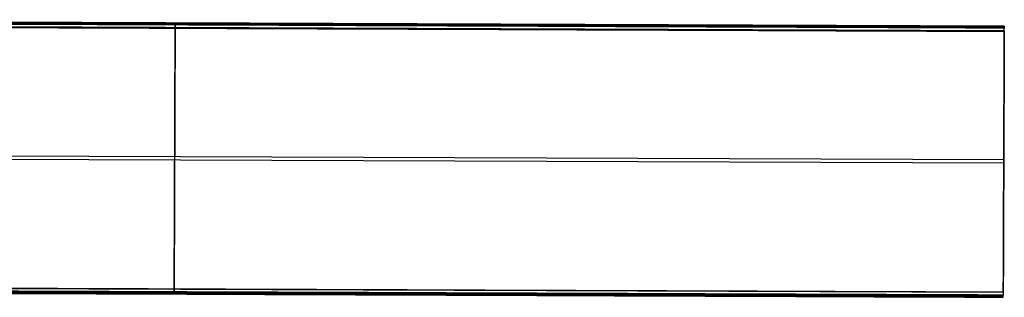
# Model space of a CAD drawing. Header units: millimetres. Extents: x 947 to 2267, y -3648 to -2328.
# Tile 13 of 14: x 1893 to 2267, y -3042 to -2937. Entities that reach past the tile are written whole.
import ezdxf

# ---------------------------------------------------------------- set-up
doc = ezdxf.new("R2010")
doc.units = ezdxf.units.MM

msp = doc.modelspace()

# ---------------------------------------------------------------- linework, layer by layer
at = {"color": 7, "true_color": 0xffffff}
for p, q in [((2267.25, -2940.95, 52.26), (1637.25, -2938.53, 52.26)), ((2267.26, -2939.16, 47.85), (1637.26, -2936.74, 47.85)), ((2267.26, -2939.58, 49.78), (1637.26, -2937.16, 49.78)), ((1952.26, -2938.73, 46.88), (1951.87, -3039.08, 23.71)), ((1952.26, -2938.76, 51.48), (1952.26, -2937.98, 48.07)), ((1951.87, -3040.32, 29.06), (1952.25, -2939.96, 52.23)), ((2267.11, -2978.51, 37.97), (2267.01, -3002.96, 37.97)), ((2267.06, -2990.11, 35.29), (1676.27, -2987.85, 35.29)), ((2267.06, -2991.35, 40.65), (1676.26, -2989.08, 40.65)), ((2267.06, -2990.73, 40.79), (2267.06, -2990.73, 35.15)), ((2266.87, -3040.52, 23.68), (1636.87, -3038.1, 23.68)), ((2266.86, -3041.89, 26.16), (1636.87, -3039.47, 26.16)), ((2266.86, -3042.15, 28.62), (1636.87, -3039.73, 28.62)), ((1951.87, -3040.28, 24.45), (1951.86, -3041.07, 27.86))]:
    msp.add_line(p, q, dxfattribs=at)
at = {"color": 7, "true_color": 0xffffff, "extrusion": (-0.999993, 0.003842, 0)}
for centre, start, end in [((2932.22, 51.26, -1963.53), 77, 167), ((2931.43, 47.85, -1963.53), 167, 257), ((3032.58, 28.09, -1963.53), 347, 77), ((3031.79, 24.68, -1963.53), 257, 347)]:
    msp.add_arc(centre, 1, start, end, dxfattribs=at)
at = {"color": 7, "true_color": 0xffffff, "extrusion": (-0.999993, 0.003842, 4.7238e-13)}
msp.add_arc((2931.43, 47.85, -2278.53), 1, 167, 257, dxfattribs=at)
at = {"color": 7, "true_color": 0xffffff, "extrusion": (-0.999993, 0.003842, 2.07712e-13)}
msp.add_arc((2932.22, 51.26, -2278.53), 1, 77, 167, dxfattribs=at)
at = {"color": 7, "true_color": 0xffffff, "extrusion": (-0.999993, 0.003842, -4.62538e-14)}
msp.add_arc((3031.79, 24.68, -2278.53), 1, 257, 347, dxfattribs=at)
at = {"color": 7, "true_color": 0xffffff, "extrusion": (-0.999993, 0.003842, -3.62656e-13)}
msp.add_arc((3032.58, 28.09, -2278.53), 1, 347, 77, dxfattribs=at)
at = {"color": 7, "true_color": 0xffffff}
for points in [[(1637.25, -2938.75, 52.23), (2267.25, -2941.17, 52.23)], [(1637.26, -2936.77, 48.07), (2267.26, -2939.19, 48.07)], [(2267.25, -2939.94, 46.88), (1637.26, -2937.51, 46.88)], [(2267.25, -2939.97, 51.48), (1637.26, -2937.55, 51.48)], [(2267.26, -2939.19, 48.07), (2267.25, -2939.97, 51.48)], [(2267.25, -2941.17, 52.23), (2266.86, -3041.53, 29.06)], [(2266.87, -3040.29, 23.71), (2267.25, -2939.94, 46.88)], [(1636.87, -3037.87, 23.71), (2266.87, -3040.29, 23.71)], [(2266.86, -3041.49, 24.45), (1636.87, -3039.07, 24.45)], [(2266.86, -3041.53, 29.06), (1636.87, -3039.11, 29.06)], [(1636.87, -3039.86, 27.86), (2266.86, -3042.28, 27.86)], [(2266.86, -3042.28, 27.86), (2266.86, -3041.49, 24.45)]]:
    msp.add_open_spline(points, degree=1, dxfattribs=at)

doc.saveas('drawing.dxf')
